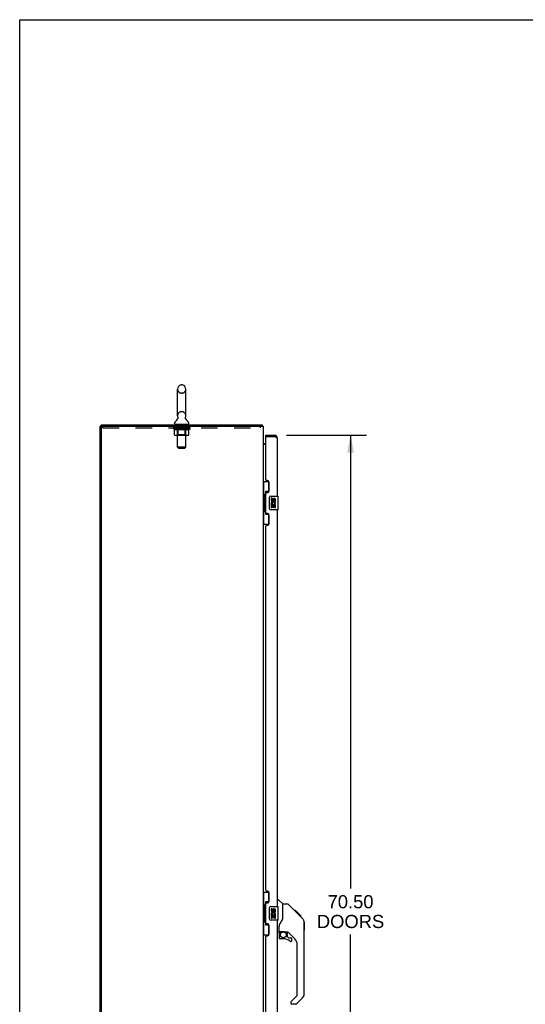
# Model space of a CAD drawing. Header units: inches. Extents: x 0 to 220, y 0 to 142.
# Tile 6 of 19: x 0 to 37, y 70 to 142. Entities that reach past the tile are written whole.
import ezdxf

# ---------------------------------------------------------------- set-up
doc = ezdxf.new("R2010")
doc.units = ezdxf.units.IN
doc.header["$LTSCALE"] = 12.090517
doc.header["$MEASUREMENT"] = 0
doc.linetypes.add('HIDDEN', pattern=[0.2, 0.1, -0.1])
doc.layers.get('0').update_dxf_attribs({"linetype": 'CONTINUOUS'})
for name, color, linetype in [('02___PRT_ALL_AXES', 7, 'CONTINUOUS'), ('DEFAULT_2', 8, 'HIDDEN'), ('DIMENSIONS', 7, 'CONTINUOUS')]:
    doc.layers.add(name, color=color, linetype=linetype)
doc.styles.get("Standard").update_dxf_attribs({"font": 'arial.ttf'})
doc.dimstyles.new('DIMSTYLE_1', dxfattribs={"dimtxt": 0.969828, "dimasz": 1.293103, "dimexe": 0.09, "dimexo": 0.07, "dimgap": 0.0375, "dimtad": 0, "dimtih": 1, "dimtoh": 1, "dimzin": 4, "dimdsep": 46, "dimtxsty": 'Standard', "dimblk": '_FILLED', "dimblk1": '_FILLED', "dimblk2": '_FILLED', "dimcen": 0.09, "dimazin": 1, "dimtfac": 1, "dimtdec": 3, "dimtofl": 0, "dimtmove": 0, "dimatfit": 3, "dimldrblk": '_FILLED', "dimfxl": 1, "dimtolj": 1, "dimtzin": 4, "dimarcsym": 0})

# ---------------------------------------------------------------- blocks, each defined once
blk = doc.blocks.new('_FILLED')
at = {"color": 0, "linetype": 'ByBlock'}
blk.add_solid([(0, 0), (-1, 0.2), (-1, -0.2)], dxfattribs=at)
blk = doc.blocks.new('*D18')
at = {"layer": 'DIMENSIONS', "color": 2, "linetype": 'Continuous'}
for p, q in [((19.662, 111.627), (25.559, 111.627)), ((24.395, 111.627), (24.395, 78.206)), ((24.395, 41.127), (24.395, 74.811)), ((19.662, 41.127), (25.559, 41.127))]:
    blk.add_line(p, q, dxfattribs=at)
at = {"layer": 'DIMENSIONS', "color": 2, "linetype": 'Continuous', "xscale": 1.2931034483, "yscale": 1.2931034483, "zscale": 1.2931034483}
for p, rotation in [((24.395, 111.627), 90), ((24.395, 41.127), 270)]:
    blk.add_blockref('_FILLED', p, dxfattribs=dict(at, rotation=rotation))
at = {"layer": 'DIMENSIONS', "color": 2, "linetype": 'Continuous', "insert": (24.395, 77.721), "char_height": 0.9698, "width": 4.9609, "attachment_point": 2, "line_spacing_factor": 0.9}
blk.add_mtext('70.50\\PDOORS', dxfattribs=at)

msp = doc.modelspace()

# ---------------------------------------------------------------- linework, layer by layer
at = {"color": 7, "linetype": 'Continuous'}
for p, q in [((0, 0), (0, 142.241)), ((0, 142.241), (219.828, 142.241)), ((11.639, 113.047), (11.639, 115.022)), ((11.989, 115.322), (11.902, 115.322)), ((12.251, 113.047), (12.251, 115.022)), ((11.422, 112.476), (11.422, 112.515)), ((11.654, 112.828), (11.652, 112.824)), ((12.468, 112.476), (12.468, 112.515)), ((5.997, 112.273), (5.945, 112.273)), ((5.997, 112.377), (5.997, 112.273)), ((5.997, 112.377), (17.868, 112.377)), ((11.445, 112.407), (11.445, 112.377)), ((12.445, 112.407), (11.445, 112.407)), ((12.445, 112.407), (12.445, 112.377)), ((17.868, 112.377), (17.868, 112.273)), ((17.882, 112.331), (17.88, 112.346)), ((17.895, 112.28), (17.885, 112.273)), ((18.149, 111.523), (18.149, 111.627)), ((18.169, 111.523), (18.149, 111.523)), ((18.757, 111.627), (18.757, 111.523)), ((18.088, 110.981), (18.149, 110.981)), ((17.945, 108.202), (18.386, 108.202)), ((17.984, 108.202), (17.984, 107.177)), ((18.349, 108.202), (18.349, 107.422)), ((18.122, 107.467), (18.122, 105.787)), ((18.349, 107.467), (18.122, 107.467)), ((17.963, 107.177), (17.963, 106.077)), ((17.963, 107.177), (18.085, 107.177)), ((18.085, 107.207), (18.085, 107.228)), ((18.085, 106.077), (18.085, 107.177)), ((18.409, 106.227), (18.409, 107.027)), ((18.508, 107.127), (19.048, 107.127)), ((19.063, 106.142), (19.063, 107.112)), ((17.963, 106.077), (18.085, 106.077)), ((17.984, 106.077), (17.984, 105.052)), ((18.085, 106.026), (18.085, 106.047)), ((19.048, 106.127), (18.508, 106.127)), ((18.122, 105.787), (18.349, 105.787)), ((18.349, 105.832), (18.349, 105.052)), ((17.945, 105.052), (18.386, 105.052)), ((17.945, 77.952), (18.386, 77.952)), ((17.984, 77.952), (17.984, 76.927)), ((18.349, 77.952), (18.349, 77.172)), ((17.963, 76.927), (17.963, 75.827)), ((17.963, 76.927), (18.085, 76.927)), ((18.085, 76.957), (18.085, 76.978)), ((18.085, 75.827), (18.085, 76.927)), ((18.122, 77.217), (18.122, 75.537)), ((18.349, 77.217), (18.122, 77.217)), ((19.003, 77.381), (19.066, 77.381)), ((19.391, 77.072), (19.094, 77.369)), ((19.397, 75.961), (19.397, 77.066)), ((19.758, 77.066), (19.397, 77.066)), ((20.579, 76.278), (19.814, 77.043)), ((18.409, 75.977), (18.409, 76.777)), ((18.508, 76.877), (19.048, 76.877)), ((19.063, 75.892), (19.063, 76.862)), ((20.335, 76.588), (20.268, 76.588)), ((20.343, 76.581), (20.276, 76.581)), ((20.352, 76.571), (20.285, 76.571)), ((20.359, 76.565), (20.292, 76.565)), ((20.367, 76.557), (20.3, 76.557)), ((20.386, 76.537), (20.32, 76.537)), ((20.335, 76.588), (20.662, 76.262)), ((20.409, 76.514), (20.342, 76.514)), ((20.432, 76.491), (20.366, 76.491)), ((20.456, 76.467), (20.389, 76.467)), ((20.48, 76.444), (20.413, 76.444)), ((20.503, 76.42), (20.437, 76.42)), ((20.526, 76.398), (20.459, 76.398)), ((20.546, 76.378), (20.479, 76.378)), ((20.563, 76.36), (20.496, 76.36)), ((20.576, 76.347), (20.509, 76.347)), ((20.58, 76.343), (20.514, 76.343)), ((20.583, 76.341), (20.516, 76.341)), ((20.582, 76.341), (20.516, 76.341)), ((20.584, 76.34), (20.517, 76.34)), ((20.552, 76.304), (20.518, 76.339)), ((20.586, 76.337), (20.519, 76.337)), ((20.591, 76.333), (20.524, 76.333)), ((20.597, 76.327), (20.53, 76.327)), ((20.61, 76.313), (20.543, 76.313)), ((20.579, 76.277), (20.552, 76.304)), ((20.625, 76.298), (20.558, 76.298)), ((20.633, 76.291), (20.566, 76.291)), ((20.64, 76.284), (20.573, 76.284)), ((20.579, 76.277), (20.857, 75.999)), ((20.652, 76.272), (20.585, 76.272)), ((20.657, 76.266), (20.59, 76.266)), ((20.66, 76.263), (20.594, 76.263)), ((20.662, 76.262), (20.595, 76.262)), ((20.662, 76.262), (20.595, 76.262)), ((20.662, 76.261), (20.596, 76.261)), ((20.747, 76.177), (20.662, 76.261)), ((17.963, 75.827), (18.085, 75.827)), ((17.984, 75.827), (17.984, 74.802)), ((18.085, 75.776), (18.085, 75.797)), ((18.122, 75.537), (18.349, 75.537)), ((18.349, 75.582), (18.349, 74.802)), ((19.048, 75.877), (18.508, 75.877)), ((19.397, 76.024), (19.377, 75.967)), ((20.68, 76.177), (20.747, 76.177)), ((20.748, 76.175), (20.682, 76.175)), ((20.751, 76.173), (20.684, 76.173)), ((20.748, 76.175), (20.751, 76.173)), ((20.971, 75.744), (20.971, 75.751)), ((20.972, 70.438), (20.972, 75.722)), ((20.984, 75.726), (20.984, 75.139)), ((17.945, 74.802), (18.386, 74.802)), ((19.082, 74.999), (19.003, 74.999)), ((19.122, 75.038), (19.122, 75.445)), ((19.122, 74.821), (19.122, 74.584)), ((19.141, 75.04), (19.437, 75.04)), ((19.179, 74.96), (19.259, 75.04)), ((19.185, 74.955), (19.182, 74.958)), ((19.189, 74.951), (19.185, 74.955)), ((19.193, 74.947), (19.189, 74.951)), ((19.709, 74.999), (19.622, 74.999)), ((19.751, 74.667), (19.751, 74.994)), ((20.287, 74.503), (19.786, 75.004)), ((19.437, 74.505), (19.2, 74.505)), ((19.755, 74.659), (19.827, 74.587)), ((19.835, 74.584), (19.988, 74.584)), ((20.066, 74.386), (20.066, 74.505)), ((20.46, 70.352), (20.46, 74.085)), ((19.988, 69.827), (19.988, 69.763)), ((20.002, 69.861), (20.437, 70.296)), ((20.349, 69.684), (20.066, 69.684)), ((20.857, 70.159), (20.404, 69.707))]:
    msp.add_line(p, q, dxfattribs=at)
at = {"color": 3, "linetype": 'Continuous'}
for p, q in [((5.945, 40.481), (5.945, 112.273)), ((5.997, 112.273), (17.945, 112.273)), ((5.997, 112.21), (5.997, 40.543)), ((17.945, 112.273), (17.945, 40.481)), ((18.149, 111.627), (18.757, 111.627)), ((18.149, 108.334), (18.149, 111.503)), ((18.169, 111.523), (18.757, 111.523)), ((18.794, 111.509), (18.757, 111.523)), ((18.813, 111.502), (18.794, 111.509)), ((18.825, 111.498), (18.813, 111.502)), ((18.837, 111.493), (18.825, 111.498)), ((19.003, 107.127), (19.003, 111.38)), ((18.149, 110.929), (17.945, 110.929)), ((18.269, 108.274), (18.209, 108.274)), ((18.399, 107.524), (18.399, 108.144)), ((18.149, 105.919), (18.149, 107.334)), ((18.209, 107.394), (18.269, 107.394)), ((19.003, 76.877), (19.003, 106.127)), ((18.269, 105.859), (18.209, 105.859)), ((18.399, 105.109), (18.399, 105.729)), ((18.149, 78.084), (18.149, 104.919)), ((18.209, 104.979), (18.269, 104.979)), ((18.269, 78.024), (18.209, 78.024)), ((18.399, 77.274), (18.399, 77.894)), ((18.149, 75.669), (18.149, 77.084)), ((18.209, 77.144), (18.269, 77.144)), ((18.269, 75.609), (18.209, 75.609)), ((18.399, 74.859), (18.399, 75.479)), ((19.003, 46.627), (19.003, 75.877)), ((18.149, 47.834), (18.149, 74.669)), ((18.209, 74.729), (18.269, 74.729))]:
    msp.add_line(p, q, dxfattribs=at)
at = {"color": 7, "linetype": 'Continuous'}
for points in [[(11.659, 112.94), (11.66, 112.936), (11.662, 112.931), (11.663, 112.926), (11.664, 112.922), (11.665, 112.917), (11.666, 112.912), (11.667, 112.907), (11.667, 112.902), (11.668, 112.897), (11.668, 112.892), (11.668, 112.887), (11.668, 112.882), (11.667, 112.877), (11.667, 112.872), (11.666, 112.867), (11.665, 112.862), (11.664, 112.857), (11.663, 112.852), (11.661, 112.847), (11.66, 112.842), (11.658, 112.838), (11.656, 112.833), (11.654, 112.828)], [(12.239, 112.824), (12.237, 112.828), (12.235, 112.833), (12.233, 112.838), (12.231, 112.842), (12.23, 112.847), (12.228, 112.852), (12.227, 112.857), (12.226, 112.862), (12.225, 112.867), (12.224, 112.872), (12.224, 112.877), (12.223, 112.882), (12.223, 112.887), (12.223, 112.892), (12.223, 112.897), (12.223, 112.902), (12.224, 112.907), (12.225, 112.912), (12.226, 112.917), (12.227, 112.922), (12.228, 112.926), (12.229, 112.931), (12.231, 112.936), (12.232, 112.94)], [(17.88, 112.346), (17.88, 112.351), (17.879, 112.355), (17.879, 112.359), (17.878, 112.362), (17.877, 112.365), (17.877, 112.368), (17.876, 112.371), (17.875, 112.373), (17.873, 112.374), (17.872, 112.376), (17.871, 112.376), (17.87, 112.377), (17.868, 112.377)], [(17.895, 112.28), (17.893, 112.282), (17.892, 112.285), (17.89, 112.288), (17.889, 112.292), (17.887, 112.296), (17.886, 112.301), (17.885, 112.306), (17.884, 112.311), (17.883, 112.316), (17.883, 112.321), (17.882, 112.326), (17.882, 112.331)], [(17.967, 111.029), (17.964, 111.026), (17.961, 111.024), (17.959, 111.022), (17.957, 111.02)], [(17.974, 111.037), (17.975, 111.037), (17.975, 111.036), (17.974, 111.036), (17.974, 111.035), (17.973, 111.034), (17.972, 111.033), (17.971, 111.032), (17.969, 111.03), (17.967, 111.029)], [(17.95, 111.013), (17.948, 111.011), (17.947, 111.009), (17.946, 111.007), (17.946, 111.006), (17.946, 111.004), (17.945, 111.003)], [(17.957, 111.02), (17.955, 111.019), (17.953, 111.017), (17.951, 111.015), (17.95, 111.013)], [(18.122, 107.443), (18.123, 107.44), (18.123, 107.436), (18.124, 107.432), (18.125, 107.428), (18.127, 107.423), (18.129, 107.418), (18.132, 107.412), (18.134, 107.406), (18.138, 107.4), (18.142, 107.393), (18.146, 107.386), (18.151, 107.378), (18.156, 107.369), (18.158, 107.366)], [(18.409, 107.027), (18.409, 107.033), (18.409, 107.039), (18.41, 107.045), (18.412, 107.051), (18.413, 107.057), (18.415, 107.063)], [(18.415, 106.191), (18.413, 106.196), (18.412, 106.202), (18.41, 106.208), (18.409, 106.214), (18.409, 106.221), (18.409, 106.227)], [(18.158, 105.888), (18.156, 105.884), (18.151, 105.876), (18.146, 105.868), (18.142, 105.861), (18.138, 105.854), (18.134, 105.847), (18.132, 105.841), (18.129, 105.836), (18.127, 105.831), (18.125, 105.826), (18.124, 105.822), (18.123, 105.818), (18.123, 105.814), (18.122, 105.811)], [(18.122, 77.193), (18.123, 77.19), (18.123, 77.186), (18.124, 77.182), (18.125, 77.178), (18.127, 77.173), (18.129, 77.168), (18.132, 77.162), (18.134, 77.156), (18.138, 77.15), (18.142, 77.143), (18.146, 77.136), (18.151, 77.128), (18.156, 77.119), (18.158, 77.116)], [(19.814, 77.043), (19.806, 77.049), (19.798, 77.055), (19.788, 77.06), (19.779, 77.063), (19.769, 77.065), (19.758, 77.066)], [(18.409, 76.777), (18.409, 76.783), (18.409, 76.789), (18.41, 76.795), (18.412, 76.801), (18.413, 76.807), (18.415, 76.813)], [(20.518, 76.339), (20.496, 76.361), (20.474, 76.383), (20.452, 76.405)], [(18.158, 75.638), (18.156, 75.634), (18.151, 75.626), (18.146, 75.618), (18.142, 75.611), (18.138, 75.604), (18.134, 75.597), (18.132, 75.591), (18.129, 75.586), (18.127, 75.581), (18.125, 75.576), (18.124, 75.572), (18.123, 75.568), (18.123, 75.564), (18.122, 75.561)], [(18.415, 75.941), (18.413, 75.946), (18.412, 75.952), (18.41, 75.958), (18.409, 75.964), (18.409, 75.971), (18.409, 75.977)], [(19.175, 75.616), (19.164, 75.6), (19.149, 75.571), (19.136, 75.539), (19.128, 75.505), (19.123, 75.47), (19.122, 75.445)], [(19.377, 75.967), (19.346, 75.898), (19.309, 75.827), (19.267, 75.754), (19.22, 75.68), (19.175, 75.616)], [(20.972, 75.722), (20.971, 75.75), (20.966, 75.791), (20.956, 75.832), (20.942, 75.872), (20.924, 75.909), (20.902, 75.945), (20.877, 75.978), (20.857, 75.999)], [(19.193, 74.947), (19.184, 74.936), (19.175, 74.925), (19.168, 74.914), (19.161, 74.902), (19.155, 74.889), (19.15, 74.876), (19.146, 74.863), (19.144, 74.849), (19.142, 74.835), (19.142, 74.821)], [(19.182, 74.958), (19.181, 74.959), (19.18, 74.96), (19.179, 74.96), (19.179, 74.96)], [(19.437, 75.04), (19.443, 75.04), (19.463, 75.039), (19.484, 75.037), (19.505, 75.033), (19.525, 75.028), (19.543, 75.023), (19.559, 75.017), (19.573, 75.012), (19.585, 75.008), (19.595, 75.004), (19.604, 75.002), (19.612, 75)], [(19.612, 75), (19.62, 74.999), (19.621, 74.999)]]:
    msp.add_lwpolyline(points, dxfattribs=at)
at = {"color": 3, "linetype": 'Continuous'}
for points in [[(18.854, 111.486), (18.848, 111.488), (18.837, 111.493)], [(19.003, 111.38), (19.003, 111.383), (19.003, 111.385), (19.003, 111.387), (19.002, 111.39), (19.001, 111.392), (19.001, 111.394), (19, 111.396), (18.998, 111.399), (18.997, 111.401), (18.996, 111.403), (18.994, 111.406), (18.992, 111.408), (18.99, 111.41), (18.988, 111.412), (18.986, 111.415), (18.983, 111.417), (18.981, 111.419), (18.978, 111.422), (18.975, 111.424), (18.972, 111.426), (18.969, 111.429), (18.966, 111.431), (18.963, 111.433), (18.959, 111.435), (18.956, 111.438), (18.952, 111.44), (18.948, 111.442), (18.944, 111.445), (18.94, 111.447), (18.936, 111.449), (18.931, 111.452), (18.927, 111.454), (18.922, 111.456), (18.918, 111.458), (18.913, 111.461), (18.908, 111.463), (18.903, 111.465), (18.898, 111.468), (18.893, 111.47), (18.887, 111.472), (18.882, 111.475), (18.877, 111.477), (18.871, 111.479), (18.865, 111.481), (18.86, 111.484), (18.854, 111.486)]]:
    msp.add_lwpolyline(points, dxfattribs=at)
at = {"color": 7, "linetype": 'Continuous'}
msp.add_circle((19.437, 74.8), 0.217, dxfattribs=at)
for centre, radius, start, end in [((11.945, 115.022), 0.306, 105.63034, 180), ((11.902, 115.179), 0.144, 90, 105.63034), ((11.989, 115.179), 0.144, 74.36966, 90), ((11.945, 115.022), 0.306, 0, 74.36966), ((11.566, 112.515), 0.144, 124.66265, 180), ((11.187, 113.064), 0.523, 304.66237, 336.9318), ((11.945, 113.047), 0.306, 180, 200.48713), ((12.704, 113.064), 0.523, 203.0682, 235.33763), ((11.945, 113.047), 0.306, 339.51287, 360), ((12.325, 112.515), 0.144, 0, 55.33735), ((11.491, 112.476), 0.069, 180, 270), ((12.399, 112.476), 0.069, 270, 360), ((17.699, 112.13), 0.246, 35.33048, 37.39407), ((18.088, 111.123), 0.142, 180, 270), ((18.757, 111.38), 0.142, 48.63431, 90), ((18.839, 111.237), 0.26, 90, 92.58721), ((18.508, 107.027), 0.1, 90, 158.79459), ((19.048, 107.112), 0.015, 0, 90), ((18.508, 106.227), 0.1, 201.20502, 270), ((19.048, 106.142), 0.015, 270, 360), ((19.066, 77.341), 0.0394, 45, 90), ((19.377, 77.058), 0.0197, 0, 45), ((18.508, 76.777), 0.1, 90, 158.79459), ((19.048, 76.862), 0.015, 0, 90), ((18.508, 75.977), 0.1, 201.20502, 270), ((19.048, 75.892), 0.015, 270, 360), ((20.964, 75.726), 0.0197, 0, 68.93953), ((19.082, 75.038), 0.0394, 270, 360), ((19.141, 75.06), 0.0197, 180, 270), ((19.318, 74.821), 0.197, 135, 180), ((19.709, 74.802), 0.197, 52.51213, 90), ((20.964, 75.139), 0.0197, 293.60704, 360), ((19.2, 74.584), 0.0787, 180, 270), ((19.437, 73.717), 0.787, 50.4788, 90), ((19.763, 74.667), 0.0118, 180, 225), ((19.835, 74.595), 0.0118, 225, 270), ((19.988, 74.386), 0.0787, 230.4788, 360), ((19.988, 74.505), 0.0787, 0, 90), ((19.87, 74.085), 0.591, 0, 45), ((20.578, 70.438), 0.394, 315, 360), ((20.035, 69.827), 0.0472, 135, 180), ((20.066, 69.763), 0.0787, 180, 270), ((20.349, 69.763), 0.0787, 270, 315), ((20.381, 70.352), 0.0787, 315, 360)]:
    msp.add_arc(centre, radius, start, end, dxfattribs=at)
at = {"color": 3, "linetype": 'Continuous'}
for centre, radius, start, end in [((6.06, 112.21), 0.0625, 90, 180), ((18.169, 111.503), 0.02, 90, 180), ((18.757, 111.38), 0.246, 0, 90), ((18.209, 108.334), 0.06, 180, 270), ((18.269, 108.144), 0.13, 0, 90), ((18.269, 107.524), 0.13, 270, 360), ((18.209, 107.334), 0.06, 90, 180), ((18.209, 105.919), 0.06, 180, 270), ((18.269, 105.729), 0.13, 0, 90), ((18.209, 104.919), 0.06, 90, 180), ((18.269, 105.109), 0.13, 270, 360), ((18.209, 78.084), 0.06, 180, 270), ((18.269, 77.894), 0.13, 0, 90), ((18.209, 77.084), 0.06, 90, 180), ((18.269, 77.274), 0.13, 270, 360), ((18.209, 75.669), 0.06, 180, 270), ((18.269, 75.479), 0.13, 0, 90), ((18.269, 74.859), 0.13, 270, 360), ((18.209, 74.669), 0.06, 90, 180)]:
    msp.add_arc(centre, radius, start, end, dxfattribs=at)
at = {"color": 7, "linetype": 'Continuous'}
for centre, start_param, end_param in [((18.19, 107.217), 0.699287, 1.51401), ((18.19, 107.217), -4.655602, -3.84088), ((18.19, 106.036), 0.699287, 1.51401), ((18.19, 106.036), -4.655602, -3.84088), ((18.19, 76.967), 0.699287, 1.51401), ((18.19, 76.967), -4.655602, -3.84088), ((18.19, 75.786), 0.699287, 1.51401), ((18.19, 75.786), -4.655602, -3.84088)]:
    msp.add_ellipse(centre, major_axis=(0, 0.18), ratio=0.579493, start_param=start_param, end_param=end_param, dxfattribs=at)
at = {"layer": '02___PRT_ALL_AXES', "color": 8, "linetype": 'HIDDEN'}
for p, q in [((11.508, 112.169), (11.508, 112.273)), ((12.383, 112.273), (11.508, 112.273)), ((12.383, 112.169), (11.508, 112.169)), ((12.383, 112.169), (12.383, 112.273))]:
    msp.add_line(p, q, dxfattribs=at)
at = {"layer": '02___PRT_ALL_AXES', "color": 7, "linetype": 'Continuous'}
for p, q in [((18.546, 106.973), (18.546, 106.836)), ((18.609, 106.973), (18.546, 106.973)), ((18.609, 106.836), (18.609, 106.973)), ((18.674, 106.899), (18.674, 106.83)), ((18.735, 106.836), (18.735, 106.878)), ((18.798, 106.878), (18.798, 106.742)), ((18.798, 106.742), (18.86, 106.742)), ((18.86, 106.742), (18.86, 106.878)), ((18.546, 106.511), (18.546, 106.281)), ((18.564, 106.511), (18.546, 106.511)), ((18.546, 106.281), (18.609, 106.281)), ((18.599, 106.511), (18.626, 106.531)), ((18.599, 106.511), (18.86, 106.511)), ((18.609, 106.281), (18.609, 106.448)), ((18.609, 106.448), (18.674, 106.448)), ((18.674, 106.448), (18.674, 106.312)), ((18.674, 106.312), (18.735, 106.312)), ((18.735, 106.312), (18.735, 106.448)), ((18.735, 106.448), (18.798, 106.448)), ((18.79, 106.547), (18.848, 106.522)), ((18.798, 106.448), (18.798, 106.281)), ((18.798, 106.281), (18.86, 106.281)), ((18.86, 106.281), (18.86, 106.511)), ((18.546, 76.723), (18.546, 76.586)), ((18.609, 76.723), (18.546, 76.723)), ((18.546, 76.261), (18.546, 76.031)), ((18.564, 76.261), (18.546, 76.261)), ((18.599, 76.261), (18.626, 76.281)), ((18.599, 76.261), (18.86, 76.261)), ((18.609, 76.586), (18.609, 76.723)), ((18.609, 76.031), (18.609, 76.198)), ((18.609, 76.198), (18.674, 76.198)), ((18.674, 76.649), (18.674, 76.58)), ((18.674, 76.198), (18.674, 76.062)), ((18.735, 76.586), (18.735, 76.628)), ((18.735, 76.062), (18.735, 76.198)), ((18.735, 76.198), (18.798, 76.198)), ((18.79, 76.297), (18.848, 76.272)), ((18.798, 76.628), (18.798, 76.492)), ((18.798, 76.492), (18.86, 76.492)), ((18.798, 76.198), (18.798, 76.031)), ((18.86, 76.492), (18.86, 76.628)), ((18.86, 76.031), (18.86, 76.261)), ((18.546, 76.031), (18.609, 76.031)), ((18.674, 76.062), (18.735, 76.062)), ((18.798, 76.031), (18.86, 76.031))]:
    msp.add_line(p, q, dxfattribs=at)
for centre, radius, start, end in [((18.64, 106.836), 0.0943, 180, 360), ((18.703, 106.585), 0.157, 336.59665, 161.87913), ((18.64, 106.836), 0.0314, 180, 261.22946), ((18.703, 106.585), 0.0943, 336.59665, 215.11217), ((18.64, 106.841), 0.0362, 263.42855, 341.76278), ((18.766, 106.878), 0.0943, 68.69989, 167.43379), ((18.766, 106.878), 0.0314, 0, 180.04847), ((18.766, 106.878), 0.0943, 0, 68.67039), ((18.7, 106.585), 0.154, 161.41988, 206.19629), ((18.703, 106.585), 0.157, 205.73705, 207.8532), ((18.64, 76.586), 0.0943, 180, 360), ((18.7, 76.335), 0.154, 161.41988, 206.19629), ((18.703, 76.335), 0.157, 336.59665, 161.87913), ((18.703, 76.335), 0.157, 205.73705, 207.8532), ((18.64, 76.586), 0.0314, 180, 261.22946), ((18.703, 76.335), 0.0943, 336.59665, 215.11217), ((18.64, 76.591), 0.0362, 263.42855, 341.76278), ((18.766, 76.628), 0.0943, 68.69989, 167.43379), ((18.766, 76.628), 0.0314, 0, 180.04847), ((18.766, 76.628), 0.0943, 0, 68.67039)]:
    msp.add_arc(centre, radius, start, end, dxfattribs=at)
at = {"layer": 'DEFAULT_2', "color": 8, "linetype": 'HIDDEN'}
for p, q in [((11.989, 114.722), (11.902, 114.722)), ((11.989, 113.347), (11.902, 113.347)), ((6.133, 112.169), (6.133, 112.273)), ((6.133, 112.169), (17.758, 112.169)), ((11.312, 112.12), (11.312, 112.16)), ((11.312, 112.16), (11.619, 112.16)), ((11.409, 112.052), (11.312, 112.12)), ((12.579, 112.12), (11.312, 112.12)), ((11.313, 112.16), (11.313, 112.165)), ((11.434, 112.163), (11.313, 112.165)), ((11.322, 112.16), (11.322, 112.167)), ((11.33, 112.157), (11.33, 112.16)), ((11.33, 112.157), (12.56, 112.157)), ((11.339, 112.157), (11.339, 112.16)), ((11.34, 112.157), (11.34, 112.16)), ((11.35, 112.16), (11.35, 112.167)), ((11.367, 112.157), (11.367, 112.16)), ((11.368, 112.157), (11.368, 112.16)), ((11.397, 112.16), (11.397, 112.167)), ((11.409, 111.646), (11.409, 112.052)), ((11.409, 112.052), (11.424, 112.042)), ((11.411, 112.157), (11.411, 112.16)), ((11.414, 112.157), (11.414, 112.16)), ((11.439, 112.033), (11.424, 112.042)), ((11.434, 112.16), (11.434, 112.163)), ((11.453, 112.025), (11.439, 112.033)), ((11.468, 112.019), (11.453, 112.026)), ((11.46, 112.16), (11.46, 112.167)), ((11.462, 112.157), (11.462, 112.16)), ((11.462, 112.157), (11.462, 112.16)), ((11.465, 112.157), (11.465, 112.16)), ((11.482, 112.013), (11.467, 112.019)), ((11.473, 112.157), (11.473, 112.16)), ((11.473, 112.157), (11.473, 112.16)), ((11.476, 112.157), (11.476, 112.16)), ((11.479, 112.157), (11.479, 112.161)), ((11.496, 112.009), (11.482, 112.013)), ((11.484, 112.157), (11.484, 112.16)), ((11.59, 112.009), (11.496, 112.009)), ((11.498, 112.157), (11.498, 112.16)), ((11.516, 112.157), (11.516, 112.16)), ((11.517, 112.157), (11.517, 112.163)), ((11.537, 112.157), (11.537, 112.16)), ((11.537, 112.157), (11.537, 112.16)), ((11.538, 112.16), (11.538, 112.167)), ((11.548, 112.157), (11.548, 112.16)), ((11.552, 112.157), (11.552, 112.16)), ((11.561, 112.157), (11.561, 112.16)), ((11.573, 112.157), (11.573, 112.164)), ((11.588, 112.157), (11.588, 112.16)), ((11.59, 112.009), (11.604, 112.013)), ((11.591, 112.157), (11.591, 112.16)), ((11.619, 112.019), (11.604, 112.013)), ((11.633, 112.025), (11.618, 112.019)), ((11.619, 112.157), (11.619, 112.16)), ((11.686, 112.16), (11.624, 112.16)), ((11.629, 112.16), (11.629, 112.167)), ((11.633, 112.407), (11.633, 112.377)), ((11.633, 111.648), (11.633, 112.117)), ((11.647, 112.033), (11.633, 112.025)), ((11.636, 112.157), (11.636, 112.16)), ((11.64, 112.157), (11.64, 112.16)), ((11.645, 110.726), (11.645, 112.372)), ((11.646, 112.157), (11.646, 112.165)), ((11.662, 112.042), (11.647, 112.033)), ((11.65, 112.157), (11.65, 112.16)), ((11.661, 112.157), (11.661, 112.16)), ((11.677, 112.052), (11.662, 112.042)), ((11.677, 111.646), (11.677, 112.052)), ((11.677, 112.052), (11.706, 112.042)), ((11.686, 112.157), (11.686, 112.16)), ((11.76, 112.16), (11.701, 112.16)), ((11.735, 112.033), (11.706, 112.042)), ((11.722, 112.157), (11.722, 112.16)), ((11.729, 112.16), (11.729, 112.167)), ((11.733, 112.157), (11.733, 112.16)), ((11.763, 112.025), (11.734, 112.033)), ((11.735, 112.157), (11.735, 112.166)), ((11.738, 112.157), (11.738, 112.16)), ((11.745, 112.157), (11.745, 112.16)), ((11.76, 112.157), (11.76, 112.16)), ((11.791, 112.019), (11.762, 112.026)), ((11.841, 112.16), (11.786, 112.16)), ((11.819, 112.013), (11.79, 112.019)), ((11.8, 112.157), (11.8, 112.16)), ((11.846, 112.009), (11.818, 112.013)), ((11.831, 112.16), (11.945, 112.167)), ((11.835, 112.16), (11.835, 112.167)), ((11.836, 112.167), (11.835, 112.167)), ((11.836, 112.16), (11.836, 112.167)), ((11.836, 112.157), (11.836, 112.16)), ((11.84, 112.157), (11.84, 112.16)), ((11.841, 112.157), (11.841, 112.16)), ((11.841, 112.157), (11.841, 112.16)), ((12.044, 112.009), (11.846, 112.009)), ((11.925, 112.16), (11.876, 112.16)), ((11.882, 112.157), (11.882, 112.16)), ((11.925, 112.157), (11.925, 112.16)), ((11.943, 112.16), (11.943, 112.16)), ((11.943, 112.157), (11.943, 112.16)), ((11.943, 112.157), (11.943, 112.16)), ((11.945, 112.16), (11.945, 112.167)), ((11.945, 112.167), (12.06, 112.16)), ((11.948, 112.157), (11.948, 112.16)), ((11.948, 112.157), (11.948, 112.16)), ((11.948, 112.16), (11.948, 112.16)), ((11.966, 112.157), (11.966, 112.16)), ((11.966, 112.16), (12.014, 112.16)), ((12.009, 112.157), (12.009, 112.16)), ((12.044, 112.009), (12.072, 112.013)), ((12.05, 112.157), (12.05, 112.16)), ((12.05, 112.157), (12.05, 112.16)), ((12.05, 112.16), (12.104, 112.16)), ((12.051, 112.157), (12.051, 112.16)), ((12.055, 112.16), (12.055, 112.167)), ((12.055, 112.16), (12.055, 112.167)), ((12.055, 112.167), (12.055, 112.167)), ((12.055, 112.157), (12.055, 112.16)), ((12.1, 112.019), (12.072, 112.013)), ((12.091, 112.157), (12.091, 112.16)), ((12.127, 112.025), (12.099, 112.019)), ((12.155, 112.033), (12.127, 112.025)), ((12.13, 112.157), (12.13, 112.16)), ((12.13, 112.16), (12.19, 112.16)), ((12.146, 112.157), (12.146, 112.16)), ((12.153, 112.157), (12.153, 112.16)), ((12.183, 112.041), (12.155, 112.033)), ((12.156, 112.157), (12.156, 112.166)), ((12.158, 112.157), (12.158, 112.16)), ((12.162, 112.16), (12.162, 112.167)), ((12.169, 112.157), (12.169, 112.16)), ((12.212, 112.051), (12.183, 112.041)), ((12.205, 112.157), (12.205, 112.16)), ((12.205, 112.16), (12.267, 112.16)), ((12.212, 111.646), (12.212, 112.051)), ((12.212, 112.051), (12.226, 112.041)), ((12.24, 112.033), (12.226, 112.042)), ((12.23, 112.157), (12.23, 112.16)), ((12.24, 112.157), (12.24, 112.16)), ((12.254, 112.025), (12.24, 112.033)), ((12.245, 110.726), (12.245, 112.372)), ((12.245, 112.157), (12.245, 112.165)), ((12.251, 112.157), (12.251, 112.16)), ((12.267, 112.019), (12.253, 112.025)), ((12.255, 112.157), (12.255, 112.16)), ((12.258, 112.407), (12.258, 112.377)), ((12.258, 111.648), (12.258, 112.117)), ((12.262, 112.16), (12.262, 112.167)), ((12.281, 112.013), (12.267, 112.019)), ((12.272, 112.157), (12.272, 112.16)), ((12.272, 112.16), (12.474, 112.16)), ((12.294, 112.009), (12.28, 112.013)), ((12.398, 112.009), (12.294, 112.009)), ((12.3, 112.157), (12.3, 112.16)), ((12.303, 112.157), (12.303, 112.16)), ((12.318, 112.157), (12.318, 112.164)), ((12.329, 112.157), (12.329, 112.16)), ((12.339, 112.157), (12.339, 112.16)), ((12.343, 112.157), (12.343, 112.16)), ((12.352, 112.16), (12.352, 112.167)), ((12.354, 112.157), (12.354, 112.16)), ((12.354, 112.157), (12.354, 112.16)), ((12.374, 112.157), (12.374, 112.163)), ((12.375, 112.157), (12.375, 112.16)), ((12.393, 112.157), (12.393, 112.16)), ((12.398, 112.009), (12.411, 112.013)), ((12.407, 112.157), (12.407, 112.16)), ((12.411, 112.157), (12.411, 112.161)), ((12.425, 112.019), (12.411, 112.013)), ((12.415, 112.157), (12.415, 112.16)), ((12.418, 112.157), (12.418, 112.16)), ((12.418, 112.157), (12.418, 112.16)), ((12.425, 112.157), (12.425, 112.16)), ((12.438, 112.025), (12.425, 112.019)), ((12.428, 112.157), (12.428, 112.16)), ((12.429, 112.157), (12.429, 112.16)), ((12.431, 112.16), (12.431, 112.167)), ((12.452, 112.033), (12.438, 112.025)), ((12.466, 112.041), (12.452, 112.033)), ((12.479, 112.051), (12.465, 112.041)), ((12.477, 112.157), (12.477, 112.16)), ((12.479, 112.157), (12.479, 112.16)), ((12.479, 112.051), (12.579, 112.12)), ((12.479, 111.646), (12.479, 112.051)), ((12.494, 112.16), (12.494, 112.167)), ((12.522, 112.157), (12.522, 112.16)), ((12.524, 112.157), (12.524, 112.16)), ((12.541, 112.16), (12.541, 112.167)), ((12.551, 112.157), (12.551, 112.16)), ((12.552, 112.157), (12.552, 112.16)), ((12.56, 112.157), (12.56, 112.16)), ((12.569, 112.16), (12.569, 112.167)), ((12.579, 112.12), (12.579, 112.167)), ((17.758, 112.169), (17.758, 112.273)), ((12.437, 111.608), (11.452, 111.608)), ((11.633, 111.648), (11.593, 111.608)), ((12.258, 111.648), (11.633, 111.648)), ((12.19, 111.608), (12.193, 111.609)), ((12.198, 111.611), (12.2, 111.613)), ((12.2, 111.613), (12.203, 111.615)), ((12.258, 111.648), (12.298, 111.608)), ((11.714, 110.657), (11.645, 110.726)), ((12.245, 110.726), (11.645, 110.726)), ((11.714, 110.657), (12.176, 110.657)), ((12.176, 110.657), (12.245, 110.726))]:
    msp.add_line(p, q, dxfattribs=at)
for points in [[(11.452, 111.608), (11.447, 111.609), (11.442, 111.61), (11.437, 111.611), (11.432, 111.613), (11.427, 111.615), (11.423, 111.618), (11.419, 111.622), (11.416, 111.626), (11.413, 111.63), (11.411, 111.635), (11.409, 111.64), (11.409, 111.646)], [(11.698, 111.608), (11.695, 111.609), (11.693, 111.61), (11.69, 111.611), (11.688, 111.613), (11.686, 111.615), (11.683, 111.618), (11.682, 111.622), (11.68, 111.626), (11.679, 111.63), (11.677, 111.635), (11.677, 111.64), (11.677, 111.646)], [(12.193, 111.609), (12.196, 111.61), (12.198, 111.611)], [(12.203, 111.615), (12.205, 111.618), (12.207, 111.622), (12.209, 111.626), (12.21, 111.63)], [(12.205, 111.618), (12.207, 111.622), (12.209, 111.626)], [(12.21, 111.63), (12.211, 111.635), (12.212, 111.64), (12.212, 111.646)], [(12.211, 111.635), (12.212, 111.64), (12.212, 111.646)], [(12.437, 111.608), (12.442, 111.609), (12.447, 111.61), (12.452, 111.611), (12.457, 111.613), (12.461, 111.615), (12.466, 111.618), (12.47, 111.622), (12.473, 111.626), (12.476, 111.63), (12.478, 111.635), (12.479, 111.64), (12.479, 111.646)]]:
    msp.add_lwpolyline(points, dxfattribs=at)
for centre, radius, start, end in [((11.945, 115.022), 0.306, 180, 254.36966), ((11.902, 114.866), 0.144, 254.36966, 270), ((11.989, 114.866), 0.144, 270, 285.63034), ((11.945, 115.022), 0.306, 285.63034, 360), ((11.945, 113.047), 0.306, 105.63034, 180), ((11.902, 113.204), 0.144, 90, 105.63034), ((11.989, 113.204), 0.144, 74.36966, 90), ((11.945, 113.047), 0.306, 0, 74.36966), ((11.593, 112.117), 0.0398, 0, 89.99999), ((11.611, 112.372), 0.0345, 0, 90), ((12.28, 112.372), 0.0345, 90, 180), ((12.298, 112.117), 0.0398, 90.00001, 180)]:
    msp.add_arc(centre, radius, start, end, dxfattribs=at)
for centre, major_axis, ratio, start_param, end_param in [((11.945, 112.167), (0.633, 0.007), 0.05963, 9.249616, 9.431313), ((11.945, 112.167), (0.633, 0), 0.060556, -3.083241, -2.96706), ((11.268, 112.155), (0.198, 0.002), 0.05963, 0.25549, 1.295341), ((11.945, 112.167), (0.633, 0.013), 0.05688, 2.791345, 2.965878), ((11.336, 112.155), (0.198, -0.002), 0.05963, 0.605815, 1.645666), ((11.945, 112.167), (0.633, -0.007), 0.05963, -2.96643, -2.791898), ((11.268, 112.148), (0.198, 0.004), 0.05688, 1.20151, 1.294789), ((11.336, 112.148), (0.198, 0), 0.060556, 1.551758, 1.645036), ((11.338, 112.15), (0.164, 0.002), 0.05963, 1.065228, 1.614276), ((11.292, 112.148), (0.198, 0.002), 0.05963, 1.170259, 1.376596), ((11.318, 112.15), (0.164, 0.003), 0.05688, 0.890143, 1.43919), ((11.376, 112.15), (0.164, 0), 0.060556, 1.240391, 1.789438), ((11.264, 112.155), (0.198, 0.004), 0.05688, 0.080405, 1.120256), ((11.945, 112.167), (0.633, 0.019), 0.052395, 2.616403, 2.790936), ((11.399, 112.155), (0.198, -0.004), 0.05688, 0.7809, 1.820751), ((11.945, 112.167), (0.633, -0.013), 0.05688, -2.791345, -2.616812), ((11.264, 112.148), (0.198, 0.006), 0.052395, 1.026568, 1.119847), ((11.399, 112.148), (0.198, -0.002), 0.05963, 1.72692, 1.820198), ((11.317, 112.15), (0.164, 0.005), 0.052395, 0.715201, 1.264248), ((11.431, 112.15), (0.164, -0.002), 0.05963, 1.415553, 1.9646), ((11.945, 112.167), (0.633, 0.025), 0.046319, 2.441654, 2.616187), ((11.478, 112.155), (0.198, -0.006), 0.052395, 0.955842, 1.995693), ((11.281, 112.155), (0.198, 0.006), 0.052395, -0.094537, 0.945314), ((11.945, 112.167), (0.633, -0.019), 0.052395, -2.616403, -2.44187), ((11.281, 112.148), (0.198, 0.008), 0.046319, 0.851819, 0.945098), ((11.478, 112.148), (0.198, -0.004), 0.05688, 1.902006, 1.995284), ((11.336, 112.15), (0.164, 0.006), 0.046319, 0.540452, 1.089499), ((11.503, 112.15), (0.164, -0.003), 0.05688, 1.590638, 2.139686), ((11.292, 112.155), (0.198, 0), 0.060556, 0.430652, 0.777569), ((11.945, 112.167), (0.633, 0.029), 0.038841, 2.267123, 2.441656), ((11.572, 112.155), (0.198, -0.008), 0.046319, 1.130591, 2.170442), ((11.318, 112.155), (0.198, 0.008), 0.046319, -0.269286, 0.770565), ((11.945, 112.167), (0.633, -0.025), 0.046319, -2.441654, -2.267121), ((11.318, 112.148), (0.198, 0.009), 0.038841, 0.677289, 0.770567), ((11.572, 112.148), (0.198, -0.006), 0.052395, 2.076947, 2.170226), ((11.373, 112.15), (0.164, 0.008), 0.038841, 0.365921, 0.914969), ((11.587, 112.15), (0.164, -0.005), 0.052395, 1.76558, 2.314627), ((11.945, 112.167), (0.633, 0.033), 0.030195, 2.09281, 2.267343), ((11.677, 112.155), (0.198, -0.009), 0.038841, 1.305122, 2.344973), ((11.375, 112.155), (0.198, 0.009), 0.038841, -0.443817, 0.596034), ((11.945, 112.167), (0.633, -0.029), 0.038841, -2.267123, -2.092591), ((11.375, 112.148), (0.198, 0.01), 0.030195, 0.502975, 0.596254), ((11.677, 112.148), (0.198, -0.008), 0.046319, 2.251696, 2.344975), ((11.427, 112.15), (0.164, 0.009), 0.030195, 0.191608, 0.740655), ((11.683, 112.15), (0.164, -0.006), 0.046319, 1.940329, 2.489376), ((11.448, 112.155), (0.198, 0.01), 0.030195, -0.61813, 0.421721), ((11.945, 112.167), (0.633, 0.036), 0.020645, 1.918687, 2.09322), ((11.79, 112.155), (0.198, -0.01), 0.030195, 1.479435, 2.519286), ((11.945, 112.167), (0.633, -0.033), 0.030195, -2.09281, -1.918277), ((11.448, 112.148), (0.198, 0.011), 0.020645, 0.328852, 0.422131), ((11.79, 112.148), (0.198, -0.009), 0.038841, 2.426227, 2.519505), ((11.497, 112.15), (0.164, 0.009), 0.020645, 0.017485, 0.566532), ((11.786, 112.15), (0.164, -0.008), 0.038841, 2.11486, 2.663907), ((11.537, 112.155), (0.198, 0.011), 0.020645, -0.792253, 0.247598), ((11.945, 112.167), (0.633, 0.038), 0.010478, 1.744704, 1.919237), ((11.907, 112.155), (0.198, -0.011), 0.020645, 1.653558, 2.693409), ((11.945, 112.167), (0.633, -0.036), 0.020645, -1.918687, -1.744154), ((11.537, 112.148), (0.198, 0.012), 0.010478, 0.154869, 0.248148), ((11.907, 112.148), (0.198, -0.01), 0.030195, 2.60054, 2.693819), ((11.581, 112.15), (0.164, 0.01), 0.010478, 6.126688, 6.675735), ((11.894, 112.15), (0.164, -0.009), 0.030195, 2.289173, 2.83822), ((11.638, 112.155), (0.198, 0.012), 0.010478, -0.966236, -0.000846), ((12.026, 112.155), (0.198, -0.012), 0.010478, 1.827541, 2.867392), ((11.945, 112.167), (0.633, -0.038), 0.010478, -1.744704, -1.570171), ((12.026, 112.148), (0.198, -0.011), 0.020645, 2.774664, 2.867942), ((12.004, 112.15), (0.164, -0.009), 0.020645, 2.463296, 3.012344), ((11.865, 112.155), (0.198, 0.012), 0.010478, 0.274201, 1.314052), ((11.779, 112.15), (0.164, 0.01), 0.010478, -0.000483, 0.504314), ((11.748, 112.148), (0.198, 0.012), 0.010478, 0.099668, 0.192946), ((11.945, 112.167), (0.633, 0.038), 0.010478, -1.571421, -1.396888), ((12.143, 112.148), (0.198, -0.012), 0.010478, 2.948646, 3.041925), ((12.112, 112.15), (0.164, -0.01), 0.010478, 2.637279, 3.142076), ((11.984, 112.155), (0.198, 0.011), 0.020645, 0.448184, 1.488034), ((11.887, 112.15), (0.164, 0.009), 0.020645, 0.129249, 0.678296), ((11.865, 112.148), (0.198, 0.011), 0.020645, 0.273651, 0.366929), ((11.945, 112.167), (0.633, 0.036), 0.020645, -1.397439, -1.222906), ((12.253, 112.155), (0.198, -0.012), 0.010478, -3.140747, -2.175357), ((11.945, 112.167), (0.633, -0.038), 0.010478, 1.222355, 1.396888), ((12.101, 112.155), (0.198, 0.01), 0.030195, 0.622307, 1.662158), ((11.997, 112.15), (0.164, 0.009), 0.030195, 0.303372, 0.852419), ((12.31, 112.15), (0.164, -0.01), 0.010478, 2.749043, 3.29809), ((12.354, 112.155), (0.198, -0.011), 0.020645, 2.893995, 3.933846), ((11.984, 112.148), (0.198, 0.01), 0.030195, 0.447774, 0.541052), ((12.354, 112.148), (0.198, -0.012), 0.010478, 2.893445, 2.986723), ((11.945, 112.167), (0.633, 0.033), 0.030195, -1.223315, -1.048783), ((11.945, 112.167), (0.633, -0.036), 0.020645, 1.048373, 1.222906), ((12.214, 112.155), (0.198, 0.009), 0.038841, 0.79662, 1.836471), ((12.105, 112.15), (0.164, 0.008), 0.038841, 0.477686, 1.026733), ((12.394, 112.15), (0.164, -0.009), 0.020645, 2.57506, 3.124108), ((12.443, 112.155), (0.198, -0.01), 0.030195, 2.719872, 3.759723), ((12.319, 112.155), (0.198, 0.008), 0.046319, 0.971151, 2.011002), ((12.101, 112.148), (0.198, 0.009), 0.038841, 0.622087, 0.715366), ((12.443, 112.148), (0.198, -0.011), 0.020645, 2.719462, 2.812741), ((11.945, 112.167), (0.633, 0.029), 0.038841, -1.049002, -0.874469), ((11.945, 112.167), (0.633, -0.033), 0.030195, 0.87425, 1.048783), ((12.208, 112.15), (0.164, 0.006), 0.046319, 0.652216, 1.201263), ((12.412, 112.155), (0.198, 0.006), 0.052395, 1.1459, 2.185751), ((12.464, 112.15), (0.164, -0.009), 0.030195, 2.400937, 2.949985), ((12.516, 112.155), (0.198, -0.009), 0.038841, 2.545558, 3.585409), ((12.304, 112.15), (0.164, 0.005), 0.052395, 0.826965, 1.376012), ((12.214, 112.148), (0.198, 0.008), 0.046319, 0.796618, 0.889896), ((12.516, 112.148), (0.198, -0.01), 0.030195, 2.545339, 2.638617), ((12.492, 112.155), (0.198, 0.004), 0.05688, 1.320842, 2.360692), ((11.945, 112.167), (0.633, 0.025), 0.046319, -0.874471, -0.699939), ((11.945, 112.167), (0.633, -0.029), 0.038841, 0.699936, 0.874469), ((12.572, 112.155), (0.198, -0.008), 0.046319, 2.371028, 3.410879), ((12.518, 112.15), (0.164, -0.008), 0.038841, 2.226624, 2.775671), ((12.554, 112.155), (0.198, 0.002), 0.05963, 1.495927, 2.535778), ((12.388, 112.15), (0.164, 0.003), 0.05688, 1.001907, 1.550954), ((12.61, 112.155), (0.198, -0.006), 0.052395, 2.196279, 3.23613), ((12.555, 112.15), (0.164, -0.006), 0.046319, 2.052093, 2.601141), ((12.319, 112.148), (0.198, 0.006), 0.052395, 0.971367, 1.064645), ((12.599, 112.155), (0.198, 0), 0.060556, 1.671089, 2.71094), ((12.572, 112.148), (0.198, -0.009), 0.038841, 2.371026, 2.464304), ((12.627, 112.155), (0.198, -0.004), 0.05688, 2.021337, 3.061188), ((11.945, 112.167), (0.633, 0.019), 0.052395, -0.699723, -0.52519), ((11.945, 112.167), (0.633, -0.025), 0.046319, 0.525406, 0.699939), ((12.623, 112.155), (0.198, -0.002), 0.05963, 1.846251, 2.886102), ((12.459, 112.15), (0.164, 0.002), 0.05963, 1.176993, 1.72604), ((12.574, 112.15), (0.164, -0.005), 0.052395, 1.877344, 2.426392), ((12.515, 112.15), (0.164, 0), 0.060556, 1.352155, 1.901202), ((12.573, 112.15), (0.164, -0.003), 0.05688, 1.702402, 2.25145), ((12.553, 112.15), (0.164, -0.002), 0.05963, 1.527317, 2.076364), ((12.412, 112.148), (0.198, 0.004), 0.05688, 1.146309, 1.239587), ((12.61, 112.148), (0.198, -0.008), 0.046319, 2.196495, 2.289773), ((11.945, 112.167), (0.633, 0.013), 0.05688, -0.524781, -0.350248), ((11.945, 112.167), (0.633, -0.019), 0.052395, 0.350657, 0.52519), ((12.492, 112.148), (0.198, 0.002), 0.05963, 1.321394, 1.414673), ((12.627, 112.148), (0.198, -0.006), 0.052395, 2.021746, 2.115024), ((11.945, 112.167), (0.633, 0.007), 0.05963, -0.349695, -0.175162), ((11.945, 112.167), (0.633, -0.013), 0.05688, 0.175715, 0.350248), ((12.554, 112.148), (0.198, 0), 0.060556, 1.496556, 1.589835), ((12.623, 112.148), (0.198, -0.004), 0.05688, 1.846804, 1.940083), ((12.599, 112.148), (0.198, -0.002), 0.05963, 1.671719, 1.764997), ((11.945, 112.167), (0.633, 0), 0.060556, -0.174533, 0), ((11.945, 112.167), (0.633, -0.007), 0.05963, 0.000629, 0.175162)]:
    msp.add_ellipse(centre, major_axis=major_axis, ratio=ratio, start_param=start_param, end_param=end_param, dxfattribs=at)

# ---------------------------------------------------------------- dimensions: what is measured, and where the dimension line sits
at = {"layer": 'DIMENSIONS', "color": 2, "linetype": 'Continuous'}
dim = msp.add_linear_dim(base=(24.395, 111.627), p1=(19.592, 41.127), p2=(19.592, 111.627), angle=90, text='<>\\PDOORS', dimstyle='DIMSTYLE_1', dxfattribs=at)
dim.commit()
dim.dimension.update_dxf_attribs({"geometry": '*D18', "text_midpoint": (24.395, 76.509), "dimtype": 160})

doc.saveas('drawing.dxf')
